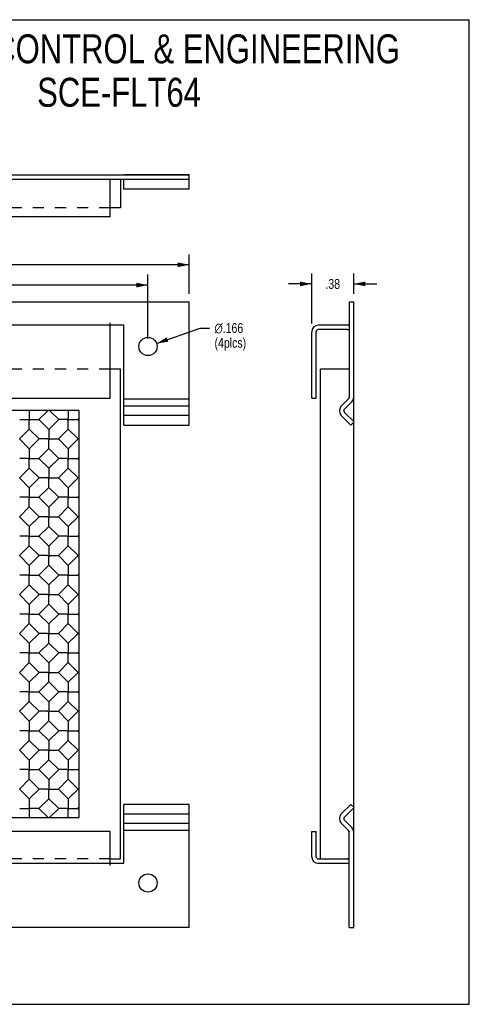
# Model space of a CAD drawing. Header units: inches. Extents: x 0 to 11.6, y 0 to 8.9.
# Tile 7 of 7: x 7.5 to 11.6, y 0 to 8.9. Entities that reach past the tile are written whole.
import ezdxf

# ---------------------------------------------------------------- set-up
doc = ezdxf.new("R2010")
doc.units = ezdxf.units.IN
doc.header["$LTSCALE"] = 0.636842
doc.header["$MEASUREMENT"] = 0
doc.linetypes.add('HIDDEN', pattern=[0.2, 0.1, -0.1])
doc.layers.get('0').update_dxf_attribs({"linetype": 'CONTINUOUS'})
for name, color, linetype in [('02___PRT_ALL_AXES', 7, 'CONTINUOUS'), ('DEFAULT_2', 8, 'HIDDEN'), ('DIMENSIONS', 7, 'CONTINUOUS')]:
    doc.layers.add(name, color=color, linetype=linetype)
doc.styles.get("Standard").update_dxf_attribs({"font": 'txt', "width": 0.8})
doc.styles.add('TEXTSTYLE_1', font='gdt', dxfattribs={"width": 0.8})
doc.dimstyles.new('DIMSTYLE_1', dxfattribs={"dimtxt": 0.089474, "dimasz": 0.105263, "dimexe": 0.09, "dimexo": 0.07, "dimgap": 0.0425, "dimtad": 0, "dimtih": 1, "dimtoh": 1, "dimzin": 4, "dimdsep": 46, "dimtxsty": 'Standard', "dimblk": '_FILLED', "dimblk1": '_FILLED', "dimblk2": '_FILLED', "dimcen": 0.09, "dimazin": 1, "dimtfac": 1, "dimtdec": 3, "dimtofl": 0, "dimtmove": 0, "dimatfit": 3, "dimldrblk": '_FILLED', "dimfxl": 0, "dimtolj": 1, "dimtzin": 4, "dimarcsym": 0})
doc.dimstyles.new('DIMSTYLE_2', dxfattribs={"dimtxt": 0.089474, "dimasz": 0.105263, "dimexe": 0.09, "dimexo": 0.07, "dimgap": 0.09, "dimtad": 0, "dimtih": 1, "dimtoh": 1, "dimdec": 3, "dimzin": 4, "dimdsep": 46, "dimtxsty": 'Standard', "dimblk": '_FILLED', "dimblk1": '_FILLED', "dimblk2": '_FILLED', "dimcen": 0.09, "dimadec": 3, "dimazin": 1, "dimtfac": 1, "dimtdec": 3, "dimtofl": 0, "dimtmove": 0, "dimatfit": 1, "dimldrblk": '_FILLED', "dimfxl": 0, "dimtolj": 1, "dimtzin": 4, "dimarcsym": 0})

# ---------------------------------------------------------------- blocks, each defined once
blk = doc.blocks.new('_FILLED')
at = {"color": 0, "linetype": 'ByBlock'}
blk.add_solid([(0, 0), (-1, 0.2), (-1, -0.2)], dxfattribs=at)
blk = doc.blocks.new('*D1')
at = {"layer": 'DIMENSIONS', "color": 2, "linetype": 'Continuous'}
for p, q in [((1.5377, 6.4572), (1.5377, 6.8151)), ((9.0377, 6.4572), (9.0377, 6.8151)), ((1.5377, 6.7203), (5.0998, 6.7203)), ((9.0377, 6.7203), (5.4756, 6.7203))]:
    blk.add_line(p, q, dxfattribs=at)
at = {"layer": 'DIMENSIONS', "color": 2, "linetype": 'Continuous', "xscale": 0.1052631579, "yscale": 0.1052631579, "zscale": 0.1052631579, "rotation": 180}
blk.add_blockref('_FILLED', (1.5377, 6.7203), dxfattribs=at)
at = {"layer": 'DIMENSIONS', "color": 2, "linetype": 'Continuous', "xscale": 0.1052631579, "yscale": 0.1052631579, "zscale": 0.1052631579}
blk.add_blockref('_FILLED', (9.0377, 6.7203), dxfattribs=at)
at = {"layer": 'DIMENSIONS', "color": 2, "linetype": 'Continuous', "insert": (5.2877, 6.7651), "char_height": 0.08947, "width": 0.286316, "attachment_point": 2, "line_spacing_factor": 0.9}
blk.add_mtext('7.50', dxfattribs=at)
blk = doc.blocks.new('*D2')
at = {"layer": 'DIMENSIONS', "color": 2, "linetype": 'Continuous'}
for p, q in [((1.9127, 6.0512), (1.9127, 6.6305)), ((8.6627, 6.0512), (8.6627, 6.6305)), ((1.9127, 6.5357), (5.0998, 6.5357)), ((8.6627, 6.5357), (5.4756, 6.5357))]:
    blk.add_line(p, q, dxfattribs=at)
at = {"layer": 'DIMENSIONS', "color": 2, "linetype": 'Continuous', "xscale": 0.1052631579, "yscale": 0.1052631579, "zscale": 0.1052631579, "rotation": 180}
blk.add_blockref('_FILLED', (1.9127, 6.5357), dxfattribs=at)
at = {"layer": 'DIMENSIONS', "color": 2, "linetype": 'Continuous', "xscale": 0.1052631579, "yscale": 0.1052631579, "zscale": 0.1052631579}
blk.add_blockref('_FILLED', (8.6627, 6.5357), dxfattribs=at)
at = {"layer": 'DIMENSIONS', "color": 2, "linetype": 'Continuous', "insert": (5.2877, 6.5805), "char_height": 0.08947, "width": 0.286316, "attachment_point": 2, "line_spacing_factor": 0.9}
blk.add_mtext('6.75', dxfattribs=at)
blk = doc.blocks.new('*D5')
at = {"layer": 'DIMENSIONS', "color": 2, "linetype": 'Continuous'}
for p, q in [((8.7409, 6.0053), (9.1351, 6.1453)), ((9.1351, 6.1453), (9.2219, 6.1453))]:
    blk.add_line(p, q, dxfattribs=at)
at = {"layer": 'DIMENSIONS', "color": 2, "linetype": 'Continuous', "xscale": 0.1052631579, "yscale": 0.1052631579, "zscale": 0.1052631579, "rotation": 199.5527112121}
blk.add_blockref('_FILLED', (8.7409, 6.0053), dxfattribs=at)
at = {"layer": 'DIMENSIONS', "color": 2, "linetype": 'Continuous', "insert": (9.2667, 6.1901), "char_height": 0.089474, "width": 0.501053, "attachment_point": 1, "line_spacing_factor": 0.9, "style": 'TEXTSTYLE_1'}
blk.add_mtext('{\\fgdt;n}\\ftxt;.166\\P(4plcs)', dxfattribs=at)
blk = doc.blocks.new('*D6')
at = {"layer": 'DIMENSIONS', "color": 2, "linetype": 'Continuous'}
for p, q in [((10.1488, 6.1852), (10.1488, 6.641)), ((10.5298, 6.4572), (10.5298, 6.641)), ((10.1488, 6.5463), (9.9383, 6.5463)), ((10.5298, 6.5463), (10.7403, 6.5463))]:
    blk.add_line(p, q, dxfattribs=at)
at = {"layer": 'DIMENSIONS', "color": 2, "linetype": 'Continuous', "xscale": 0.1052631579, "yscale": 0.1052631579, "zscale": 0.1052631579}
blk.add_blockref('_FILLED', (10.1488, 6.5463), dxfattribs=at)
at = {"layer": 'DIMENSIONS', "color": 2, "linetype": 'Continuous', "xscale": 0.1052631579, "yscale": 0.1052631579, "zscale": 0.1052631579, "rotation": 180}
blk.add_blockref('_FILLED', (10.5298, 6.5463), dxfattribs=at)
at = {"layer": 'DIMENSIONS', "color": 2, "linetype": 'Continuous', "insert": (10.3393, 6.591), "char_height": 0.08947, "width": 0.214737, "attachment_point": 2, "line_spacing_factor": 0.9}
blk.add_mtext('.38', dxfattribs=at)

msp = doc.modelspace()

# ---------------------------------------------------------------- linework, layer by layer
at = {"color": 7, "linetype": 'Continuous'}
for p, q in [((0, 8.9474), (11.5789, 8.9474)), ((11.5789, 0), (11.5789, 8.9474)), ((1.5377, 7.5379), (9.0377, 7.5379)), ((8.4437, 7.5408), (9.0377, 7.5408)), ((8.4437, 7.5379), (8.4437, 7.5408)), ((9.0377, 7.4979), (9.0377, 7.5408)), ((8.4127, 7.4979), (8.4127, 7.2379)), ((8.4127, 7.2379), (8.3187, 7.2379)), ((10.4898, 6.3836), (10.5298, 6.3836)), ((10.5298, 5.2949), (10.5298, 6.3836)), ((10.1888, 5.5086), (10.1888, 6.1116)), ((10.4698, 6.1316), (10.2088, 6.1316)), ((8.4127, 5.7716), (8.3187, 5.7716)), ((8.4127, 1.3216), (8.4127, 5.7716)), ((10.2298, 1.3216), (10.2298, 5.7716)), ((10.4898, 5.7716), (10.2298, 5.7716)), ((10.1488, 5.5086), (10.1888, 5.5086)), ((10.5122, 5.4738), (10.4457, 5.4073)), ((8.0377, 5.3966), (2.5377, 5.3966)), ((7.5858, 5.3966), (7.5858, 5.3924)), ((7.7553, 5.3966), (7.673, 5.3143)), ((7.7698, 5.3966), (7.8521, 5.3143)), ((8.0377, 1.6966), (8.0377, 5.3966)), ((10.5327, 5.292), (10.4457, 5.379)), ((7.4985, 5.3143), (7.673, 5.3143)), ((7.5858, 5.2292), (7.5858, 5.3027)), ((7.673, 5.3143), (7.7626, 5.2248)), ((7.7626, 5.2248), (7.8521, 5.3143)), ((7.8542, 5.3143), (7.8521, 5.3143)), ((7.9277, 5.3144), (8.0244, 5.3143)), ((7.9393, 5.3424), (7.9393, 5.3289)), ((7.9394, 5.3026), (7.9393, 5.3289)), ((8.0244, 5.3143), (8.0266, 5.3143)), ((8.0377, 5.3254), (8.0266, 5.3143)), ((8.0266, 5.3143), (8.0377, 5.3032)), ((10.5044, 5.2637), (10.5327, 5.292)), ((10.5298, 1.791), (10.5298, 5.2891)), ((7.5858, 5.2271), (7.4963, 5.1375)), ((7.5858, 5.2271), (7.5858, 5.2292)), ((7.6753, 5.1375), (7.5858, 5.2271)), ((7.8498, 5.1375), (7.9393, 5.2271)), ((8.0289, 5.1375), (7.9393, 5.2271)), ((7.4963, 5.1375), (7.5858, 5.048)), ((7.5858, 5.048), (7.6753, 5.1375)), ((7.6775, 5.1375), (7.6753, 5.1375)), ((7.7509, 5.1376), (7.8476, 5.1376)), ((7.7625, 5.1492), (7.7626, 5.1259)), ((7.8476, 5.1376), (7.8498, 5.1376)), ((7.8498, 5.1375), (7.9393, 5.048)), ((7.9393, 5.048), (8.0289, 5.1375)), ((8.0298, 5.1375), (8.0289, 5.1375)), ((8.0377, 5.1375), (8.0298, 5.1375)), ((7.673, 4.9608), (7.7626, 5.0503)), ((7.7626, 5.0503), (7.8521, 4.9608)), ((7.5007, 4.9608), (7.4985, 4.9608)), ((7.5741, 4.9608), (7.6709, 4.9608)), ((7.5857, 4.9724), (7.5858, 4.9491)), ((7.6709, 4.9608), (7.673, 4.9608)), ((7.673, 4.9608), (7.7626, 4.8712)), ((7.7626, 4.8712), (7.8521, 4.9608)), ((7.8542, 4.9608), (7.8521, 4.9608)), ((7.9277, 4.9608), (8.0244, 4.9608)), ((7.9393, 4.9724), (7.9394, 4.9491)), ((8.0244, 4.9608), (8.0266, 4.9608)), ((8.0266, 4.9608), (8.0377, 4.9719)), ((8.0266, 4.9608), (8.0377, 4.9497)), ((7.4963, 4.784), (7.5858, 4.8735)), ((7.6753, 4.784), (7.5858, 4.8735)), ((7.8498, 4.784), (7.9393, 4.8735)), ((7.9393, 4.8735), (8.0289, 4.784)), ((7.4963, 4.784), (7.5858, 4.6945)), ((7.5858, 4.6945), (7.6753, 4.784)), ((7.6775, 4.784), (7.6753, 4.784)), ((7.7509, 4.784), (7.8476, 4.784)), ((7.7625, 4.7956), (7.7626, 4.7723)), ((7.8476, 4.784), (7.8498, 4.784)), ((7.8498, 4.784), (7.9393, 4.6945)), ((7.9393, 4.6945), (8.0289, 4.784)), ((8.0298, 4.784), (8.0289, 4.784)), ((8.0377, 4.784), (8.0298, 4.784)), ((7.673, 4.6072), (7.7626, 4.6967)), ((7.7626, 4.6967), (7.8521, 4.6072)), ((7.5007, 4.6072), (7.4985, 4.6072)), ((7.5741, 4.6073), (7.6709, 4.6072)), ((7.5857, 4.6189), (7.5858, 4.5955)), ((7.6709, 4.6072), (7.673, 4.6072)), ((7.673, 4.6072), (7.7626, 4.5177)), ((7.7626, 4.5177), (7.8521, 4.6072)), ((7.8542, 4.6072), (7.8521, 4.6072)), ((7.9277, 4.6073), (8.0244, 4.6072)), ((7.9393, 4.6189), (7.9394, 4.5955)), ((8.0244, 4.6072), (8.0266, 4.6072)), ((8.0266, 4.6072), (8.0377, 4.6183)), ((8.0266, 4.6072), (8.0377, 4.5961)), ((7.4963, 4.4304), (7.5858, 4.52)), ((7.6753, 4.4304), (7.5858, 4.52)), ((7.8498, 4.4304), (7.9393, 4.52)), ((7.9393, 4.52), (8.0289, 4.4304)), ((7.4963, 4.4304), (7.5858, 4.3409)), ((7.5858, 4.3409), (7.6753, 4.4304)), ((7.6775, 4.4304), (7.6753, 4.4304)), ((7.7509, 4.4305), (7.8476, 4.4305)), ((7.7625, 4.4421), (7.7626, 4.4188)), ((7.8476, 4.4305), (7.8498, 4.4304)), ((7.8498, 4.4304), (7.9393, 4.3409)), ((7.9393, 4.3409), (8.0289, 4.4304)), ((8.0298, 4.4304), (8.0289, 4.4304)), ((8.0377, 4.4304), (8.0298, 4.4304)), ((7.673, 4.2537), (7.7626, 4.3432)), ((7.7626, 4.3432), (7.8521, 4.2537)), ((7.5007, 4.2536), (7.4985, 4.2537)), ((7.5741, 4.2537), (7.6709, 4.2537)), ((7.5857, 4.2653), (7.5858, 4.242)), ((7.6709, 4.2537), (7.673, 4.2537)), ((7.673, 4.2537), (7.7626, 4.1641)), ((7.7626, 4.1641), (7.8521, 4.2537)), ((7.8542, 4.2536), (7.8521, 4.2537)), ((7.9277, 4.2537), (8.0244, 4.2537)), ((7.9393, 4.2653), (7.9394, 4.242)), ((8.0244, 4.2537), (8.0266, 4.2537)), ((8.0266, 4.2537), (8.0377, 4.2648)), ((8.0266, 4.2537), (8.0377, 4.2426)), ((7.4963, 4.0769), (7.5858, 4.1664)), ((7.6753, 4.0769), (7.5858, 4.1664)), ((7.8498, 4.0769), (7.9393, 4.1664)), ((7.9393, 4.1664), (8.0289, 4.0769)), ((7.4963, 4.0769), (7.5858, 3.9874)), ((7.5858, 3.9874), (7.6753, 4.0769)), ((7.6775, 4.0769), (7.6753, 4.0769)), ((7.7509, 4.0769), (7.8476, 4.0769)), ((7.7625, 4.0885), (7.7626, 4.0652)), ((7.8476, 4.0769), (7.8498, 4.0769)), ((7.8498, 4.0769), (7.9393, 3.9874)), ((7.9393, 3.9874), (8.0289, 4.0769)), ((8.0298, 4.0769), (8.0289, 4.0769)), ((8.0377, 4.0769), (8.0298, 4.0769)), ((7.673, 3.9001), (7.7626, 3.9896)), ((7.7626, 3.9896), (7.8521, 3.9001)), ((7.5631, 3.9001), (7.5039, 3.9001)), ((7.5741, 3.9001), (7.5631, 3.9001)), ((7.5857, 3.9118), (7.5858, 3.8884)), ((7.6085, 3.9001), (7.6677, 3.9001)), ((7.673, 3.9001), (7.7626, 3.8106)), ((7.7626, 3.8106), (7.8521, 3.9001)), ((7.9167, 3.9001), (7.8575, 3.9001)), ((7.9277, 3.9001), (7.9167, 3.9001)), ((7.9393, 3.9118), (7.9394, 3.8884)), ((7.962, 3.9001), (8.0212, 3.9001)), ((8.0266, 3.9001), (8.0377, 3.9112)), ((8.0266, 3.9001), (8.0377, 3.889)), ((7.4963, 3.7233), (7.5858, 3.8129)), ((7.6753, 3.7233), (7.5858, 3.8129)), ((7.8498, 3.7233), (7.9393, 3.8129)), ((7.9393, 3.8129), (8.0289, 3.7233)), ((7.4963, 3.7233), (7.5858, 3.6338)), ((7.5858, 3.6338), (7.6753, 3.7233)), ((7.6775, 3.7233), (7.6753, 3.7233)), ((7.7509, 3.7234), (7.8476, 3.7233)), ((7.7625, 3.735), (7.7626, 3.7117)), ((7.8476, 3.7233), (7.8498, 3.7233)), ((7.8498, 3.7233), (7.9393, 3.6338)), ((7.9393, 3.6338), (8.0289, 3.7233)), ((8.0298, 3.7233), (8.0289, 3.7233)), ((8.0377, 3.7233), (8.0298, 3.7233)), ((7.673, 3.5466), (7.7626, 3.6361)), ((7.7626, 3.6361), (7.8521, 3.5466)), ((7.5007, 3.5465), (7.4985, 3.5465)), ((7.5741, 3.5466), (7.6709, 3.5466)), ((7.5857, 3.5582), (7.5858, 3.5349)), ((7.6709, 3.5466), (7.673, 3.5466)), ((7.673, 3.5466), (7.7626, 3.457)), ((7.7626, 3.457), (7.8521, 3.5466)), ((7.8542, 3.5465), (7.8521, 3.5465)), ((7.9277, 3.5466), (8.0244, 3.5466)), ((7.9393, 3.5582), (7.9394, 3.5349)), ((8.0244, 3.5466), (8.0266, 3.5466)), ((8.0266, 3.5466), (8.0377, 3.5577)), ((8.0266, 3.5466), (8.0377, 3.5355)), ((7.5858, 3.4593), (7.4963, 3.3698)), ((7.5858, 3.4593), (7.6753, 3.3698)), ((7.9393, 3.4593), (7.8498, 3.3698)), ((7.9393, 3.4593), (8.0289, 3.3698)), ((7.4963, 3.3698), (7.5858, 3.2803)), ((7.5858, 3.2803), (7.6753, 3.3698)), ((7.6775, 3.3698), (7.6753, 3.3698)), ((7.7509, 3.3698), (7.8476, 3.3698)), ((7.8476, 3.3698), (7.8498, 3.3698)), ((7.8498, 3.3698), (7.9393, 3.2803)), ((7.9393, 3.2803), (8.0289, 3.3698)), ((8.0298, 3.3698), (8.0289, 3.3698)), ((8.0377, 3.3698), (8.0298, 3.3698)), ((7.7626, 3.2825), (7.673, 3.193)), ((7.7626, 3.2825), (7.8521, 3.193)), ((7.5007, 3.193), (7.4985, 3.193)), ((7.5741, 3.193), (7.6709, 3.193)), ((7.6709, 3.193), (7.673, 3.193)), ((7.673, 3.193), (7.7626, 3.1035)), ((7.7626, 3.1035), (7.8521, 3.193)), ((7.8542, 3.193), (7.8521, 3.193)), ((7.9277, 3.193), (8.0244, 3.193)), ((8.0244, 3.193), (8.0266, 3.193)), ((8.0266, 3.193), (8.0377, 3.2041)), ((8.0266, 3.193), (8.0377, 3.1819)), ((7.5858, 3.1058), (7.4963, 3.0162)), ((7.5858, 3.1058), (7.6753, 3.0162)), ((7.9393, 3.1058), (7.8498, 3.0162)), ((7.9393, 3.1058), (8.0289, 3.0162)), ((7.4963, 3.0162), (7.5858, 2.9267)), ((7.5858, 2.9267), (7.6753, 3.0162)), ((7.6775, 3.0162), (7.6753, 3.0162)), ((7.7509, 3.0163), (7.8476, 3.0162)), ((7.8476, 3.0162), (7.8498, 3.0162)), ((7.8498, 3.0162), (7.9393, 2.9267)), ((7.9393, 2.9267), (8.0289, 3.0162)), ((8.0298, 3.0162), (8.0289, 3.0162)), ((8.0377, 3.0162), (8.0298, 3.0162)), ((7.7626, 2.929), (7.673, 2.8394)), ((7.7626, 2.929), (7.8521, 2.8394)), ((7.5007, 2.8394), (7.4985, 2.8394)), ((7.5741, 2.8395), (7.6709, 2.8395)), ((7.6709, 2.8395), (7.673, 2.8395)), ((7.673, 2.8394), (7.7626, 2.7499)), ((7.7626, 2.7499), (7.8521, 2.8394)), ((7.8542, 2.8394), (7.8521, 2.8394)), ((7.9277, 2.8395), (8.0244, 2.8395)), ((8.0244, 2.8395), (8.0266, 2.8395)), ((8.0266, 2.8394), (8.0377, 2.8505)), ((8.0266, 2.8394), (8.0377, 2.8283)), ((7.5858, 2.7522), (7.4963, 2.6627)), ((7.5858, 2.7522), (7.6753, 2.6627)), ((7.9393, 2.7522), (7.8498, 2.6627)), ((7.9393, 2.7522), (8.0289, 2.6627)), ((7.4963, 2.6627), (7.5858, 2.5731)), ((7.5858, 2.5731), (7.6753, 2.6627)), ((7.6775, 2.6627), (7.6753, 2.6627)), ((7.7509, 2.6627), (7.8476, 2.6627)), ((7.8476, 2.6627), (7.8498, 2.6627)), ((7.8498, 2.6627), (7.9393, 2.5731)), ((7.9393, 2.5731), (8.0289, 2.6627)), ((8.0298, 2.6627), (8.0289, 2.6627)), ((8.0377, 2.6627), (8.0298, 2.6627)), ((7.7626, 2.5754), (7.673, 2.4859)), ((7.7626, 2.5754), (7.8521, 2.4859)), ((7.5007, 2.4859), (7.4985, 2.4859)), ((7.5741, 2.4859), (7.6709, 2.4859)), ((7.6709, 2.4859), (7.673, 2.4859)), ((7.673, 2.4859), (7.7626, 2.3964)), ((7.7626, 2.3964), (7.8521, 2.4859)), ((7.8542, 2.4859), (7.8521, 2.4859)), ((7.9277, 2.4859), (8.0244, 2.4859)), ((8.0244, 2.4859), (8.0266, 2.4859)), ((8.0266, 2.4859), (8.0377, 2.497)), ((8.0266, 2.4859), (8.0377, 2.4748)), ((7.5858, 2.3986), (7.4963, 2.3091)), ((7.5858, 2.3986), (7.6753, 2.3091)), ((7.9393, 2.3986), (7.8498, 2.3091)), ((7.9393, 2.3986), (8.0289, 2.3091)), ((7.4963, 2.3091), (7.5858, 2.2196)), ((7.5858, 2.2196), (7.6753, 2.3091)), ((7.6775, 2.3091), (7.6753, 2.3091)), ((7.7509, 2.3092), (7.8476, 2.3091)), ((7.8476, 2.3091), (7.8498, 2.3091)), ((7.8498, 2.3091), (7.9393, 2.2196)), ((7.9393, 2.2196), (8.0289, 2.3091)), ((8.0298, 2.3091), (8.0289, 2.3091)), ((8.0377, 2.3091), (8.0298, 2.3091)), ((7.7626, 2.2219), (7.673, 2.1323)), ((7.7626, 2.2219), (7.8521, 2.1323)), ((7.5007, 2.1323), (7.4985, 2.1323)), ((7.5741, 2.1324), (7.6709, 2.1324)), ((7.6709, 2.1324), (7.673, 2.1323)), ((7.673, 2.1323), (7.7626, 2.0428)), ((7.7626, 2.0428), (7.8521, 2.1323)), ((7.8542, 2.1323), (7.8521, 2.1323)), ((7.9277, 2.1324), (8.0244, 2.1324)), ((8.0244, 2.1324), (8.0266, 2.1323)), ((8.0266, 2.1323), (8.0377, 2.1434)), ((8.0266, 2.1323), (8.0377, 2.1212)), ((7.5858, 2.0451), (7.4963, 1.9556)), ((7.5858, 2.0451), (7.6753, 1.9556)), ((7.9393, 2.0451), (7.8498, 1.9556)), ((7.9393, 2.0451), (8.0289, 1.9556)), ((7.5858, 1.866), (7.4963, 1.9556)), ((7.5858, 1.866), (7.6753, 1.9556)), ((7.6775, 1.9555), (7.6753, 1.9556)), ((7.7509, 1.9556), (7.8476, 1.9556)), ((7.8476, 1.9556), (7.8498, 1.9556)), ((7.8498, 1.9556), (7.9393, 1.866)), ((7.9393, 1.866), (8.0289, 1.9556)), ((8.0298, 1.9556), (8.0289, 1.9556)), ((8.0377, 1.9556), (8.0298, 1.9556)), ((7.5858, 1.866), (7.5858, 1.6966)), ((7.7626, 1.8683), (7.673, 1.7788)), ((7.7626, 1.8683), (7.8521, 1.7788)), ((8.0377, 1.7899), (8.0266, 1.7788)), ((10.5044, 1.8164), (10.5327, 1.7881)), ((7.4985, 1.7788), (7.5007, 1.7788)), ((7.5007, 1.7788), (7.5744, 1.7788)), ((7.7553, 1.6966), (7.673, 1.7788)), ((7.7698, 1.6966), (7.8521, 1.7788)), ((7.8542, 1.7788), (7.8521, 1.7788)), ((7.9277, 1.7788), (8.0244, 1.7788)), ((7.9393, 1.7506), (7.9394, 1.7642)), ((8.0244, 1.7788), (8.0266, 1.7788)), ((8.0377, 1.7677), (8.0266, 1.7788)), ((10.4457, 1.7011), (10.5327, 1.7881)), ((10.5298, 0.6966), (10.5298, 1.7852)), ((2.5377, 1.6966), (8.0377, 1.6966)), ((10.4457, 1.6729), (10.5122, 1.6063)), ((10.1488, 1.5696), (10.1888, 1.5696)), ((10.1888, 1.3416), (10.1888, 1.5696)), ((8.3187, 1.3216), (8.4127, 1.3216)), ((10.2088, 1.3216), (10.4898, 1.3216)), ((10.4898, 0.6966), (10.5298, 0.6966)), ((0, 0), (11.5789, 0))]:
    msp.add_line(p, q, dxfattribs=at)
at = {"color": 3, "linetype": 'Continuous'}
for p, q in [((1.5377, 7.4979), (9.0377, 7.4979)), ((8.3187, 7.1569), (8.3187, 7.4949)), ((8.4437, 7.4079), (8.4437, 7.4979)), ((9.0377, 7.4079), (9.0377, 7.4979)), ((9.0377, 7.4079), (8.4437, 7.4079)), ((8.3187, 7.1569), (2.2567, 7.1569)), ((1.5377, 6.3836), (9.0377, 6.3836)), ((9.0377, 5.2637), (9.0377, 6.3836)), ((10.4898, 6.3836), (10.4898, 5.5162)), ((8.3187, 5.5086), (8.3187, 6.1916)), ((8.4437, 6.1716), (2.1317, 6.1716)), ((8.4437, 5.2637), (8.4437, 6.1716)), ((10.1488, 5.5086), (10.1488, 6.1116)), ((10.4698, 6.1716), (10.2088, 6.1716)), ((2.2567, 5.5086), (8.3187, 5.5086)), ((8.4437, 5.5021), (9.0377, 5.5021)), ((10.4174, 5.4355), (10.4839, 5.5021)), ((9.0377, 5.4355), (8.4437, 5.4355)), ((9.0377, 5.3507), (8.4437, 5.3507)), ((10.5044, 5.2637), (10.4174, 5.3507)), ((8.4437, 5.2637), (9.0377, 5.2637)), ((9.0377, 1.8164), (8.4437, 1.8164)), ((8.4437, 1.2816), (8.4437, 1.8164)), ((9.0377, 0.6966), (9.0377, 1.8164)), ((10.4174, 1.7294), (10.5044, 1.8164)), ((8.4437, 1.7294), (9.0377, 1.7294)), ((8.4437, 1.6446), (9.0377, 1.6446)), ((10.4839, 1.578), (10.4174, 1.6446)), ((8.3187, 1.5696), (2.2567, 1.5696)), ((8.3187, 1.2616), (8.3187, 1.5696)), ((9.0377, 1.578), (8.4437, 1.578)), ((10.1488, 1.3416), (10.1488, 1.5696)), ((10.4898, 0.6966), (10.4898, 1.5639)), ((2.1317, 1.2816), (8.4437, 1.2816)), ((10.2088, 1.2816), (10.4698, 1.2816)), ((9.0377, 0.6966), (1.5377, 0.6966))]:
    msp.add_line(p, q, dxfattribs=at)
at = {"color": 7, "linetype": 'Continuous'}
for points in [[(7.5858, 5.3924), (7.5857, 5.3261), (7.5858, 5.3027)], [(7.9393, 5.3966), (7.9394, 5.3912), (7.9393, 5.3424)], [(7.9277, 5.3144), (7.867, 5.3143), (7.8542, 5.3143)], [(7.9393, 5.2271), (7.9393, 5.2292), (7.9394, 5.3026)], [(7.7626, 5.2248), (7.7626, 5.2226), (7.7625, 5.1492)], [(7.7509, 5.1376), (7.6902, 5.1375), (7.6775, 5.1375)], [(7.7626, 5.0503), (7.7625, 5.0524), (7.7626, 5.1259)], [(7.5858, 5.048), (7.5858, 5.0459), (7.5857, 4.9724)], [(7.9393, 5.048), (7.9393, 5.0459), (7.9393, 4.9724)], [(7.5741, 4.9608), (7.5134, 4.9608), (7.5007, 4.9608)], [(7.5858, 4.8735), (7.5858, 4.8757), (7.5858, 4.9491)], [(7.9277, 4.9608), (7.867, 4.9608), (7.8542, 4.9608)], [(7.9393, 4.8735), (7.9393, 4.8757), (7.9394, 4.9491)], [(7.7626, 4.8712), (7.7626, 4.8691), (7.7625, 4.7956)], [(7.7509, 4.784), (7.6902, 4.784), (7.6775, 4.784)], [(7.7626, 4.6967), (7.7625, 4.6989), (7.7626, 4.7723)], [(7.5858, 4.6945), (7.5858, 4.6923), (7.5857, 4.6189)], [(7.9393, 4.6945), (7.9393, 4.6923), (7.9393, 4.6189)], [(7.5741, 4.6073), (7.5134, 4.6072), (7.5007, 4.6072)], [(7.5858, 4.52), (7.5858, 4.5221), (7.5858, 4.5955)], [(7.9277, 4.6073), (7.867, 4.6072), (7.8542, 4.6072)], [(7.9393, 4.52), (7.9393, 4.5221), (7.9394, 4.5955)], [(7.7626, 4.5177), (7.7626, 4.5155), (7.7625, 4.4421)], [(7.7509, 4.4305), (7.6902, 4.4304), (7.6775, 4.4304)], [(7.7626, 4.3432), (7.7625, 4.3453), (7.7626, 4.4188)], [(7.5858, 4.3409), (7.5858, 4.3387), (7.5857, 4.2653)], [(7.9393, 4.3409), (7.9393, 4.3387), (7.9393, 4.2653)], [(7.5741, 4.2537), (7.5134, 4.2537), (7.5007, 4.2536)], [(7.5858, 4.1664), (7.5858, 4.1686), (7.5858, 4.242)], [(7.9277, 4.2537), (7.867, 4.2537), (7.8542, 4.2536)], [(7.9393, 4.1664), (7.9393, 4.1686), (7.9394, 4.242)], [(7.7626, 4.1641), (7.7626, 4.162), (7.7625, 4.0885)], [(7.7509, 4.0769), (7.6902, 4.0769), (7.6775, 4.0769)], [(7.7626, 3.9896), (7.7625, 3.9918), (7.7626, 4.0652)], [(7.5858, 3.9874), (7.5858, 3.9852), (7.5857, 3.9118)], [(7.9393, 3.9874), (7.9393, 3.9852), (7.9393, 3.9118)], [(7.5039, 3.9001), (7.5007, 3.9001), (7.4985, 3.9001)], [(7.5741, 3.9001), (7.5975, 3.9001), (7.6085, 3.9001)], [(7.5858, 3.8129), (7.5858, 3.815), (7.5858, 3.8884)], [(7.6677, 3.9001), (7.6709, 3.9001), (7.673, 3.9001)], [(7.8575, 3.9001), (7.8542, 3.9001), (7.8521, 3.9001)], [(7.9277, 3.9001), (7.951, 3.9001), (7.962, 3.9001)], [(7.9393, 3.8129), (7.9393, 3.815), (7.9394, 3.8884)], [(8.0212, 3.9001), (8.0244, 3.9001), (8.0266, 3.9001)], [(7.7626, 3.8106), (7.7626, 3.8084), (7.7625, 3.735)], [(7.7509, 3.7234), (7.6902, 3.7233), (7.6775, 3.7233)], [(7.7626, 3.6361), (7.7625, 3.6382), (7.7626, 3.7117)], [(7.5858, 3.6338), (7.5858, 3.6316), (7.5857, 3.5582)], [(7.9393, 3.6338), (7.9393, 3.6316), (7.9393, 3.5582)], [(7.5741, 3.5466), (7.5134, 3.5466), (7.5007, 3.5465)], [(7.5858, 3.4593), (7.5858, 3.4615), (7.5858, 3.5349)], [(7.9277, 3.5466), (7.867, 3.5466), (7.8542, 3.5465)], [(7.9393, 3.4593), (7.9393, 3.4615), (7.9394, 3.5349)], [(7.7626, 3.4516), (7.7625, 3.3814), (7.7626, 3.3581)], [(7.7626, 3.457), (7.7626, 3.4549), (7.7626, 3.4516)], [(7.7509, 3.3698), (7.6902, 3.3698), (7.6775, 3.3698)], [(7.7626, 3.2825), (7.7625, 3.2847), (7.7626, 3.3581)], [(7.5858, 3.2749), (7.5857, 3.2047), (7.5858, 3.1813)], [(7.5858, 3.2802), (7.5858, 3.2781), (7.5858, 3.2749)], [(7.9393, 3.2802), (7.9393, 3.2781), (7.9393, 3.2749)], [(7.9393, 3.2749), (7.9393, 3.2047), (7.9394, 3.1813)], [(7.5741, 3.193), (7.5134, 3.193), (7.5007, 3.193)], [(7.5858, 3.1058), (7.5858, 3.1079), (7.5858, 3.1813)], [(7.9277, 3.193), (7.867, 3.193), (7.8542, 3.193)], [(7.9393, 3.1058), (7.9393, 3.1079), (7.9394, 3.1813)], [(7.7626, 3.0981), (7.7625, 3.0279), (7.7626, 3.0045)], [(7.7626, 3.1035), (7.7626, 3.1013), (7.7626, 3.0981)], [(7.7509, 3.0163), (7.6902, 3.0162), (7.6775, 3.0162)], [(7.7626, 2.929), (7.7625, 2.9311), (7.7626, 3.0045)], [(7.5858, 2.9213), (7.5857, 2.8511), (7.5858, 2.8278)], [(7.5858, 2.9267), (7.5858, 2.9245), (7.5858, 2.9213)], [(7.9393, 2.9267), (7.9393, 2.9245), (7.9393, 2.9213)], [(7.9393, 2.9213), (7.9393, 2.8511), (7.9394, 2.8278)], [(7.5741, 2.8395), (7.5134, 2.8394), (7.5007, 2.8394)], [(7.5858, 2.7522), (7.5858, 2.7543), (7.5858, 2.8278)], [(7.9277, 2.8395), (7.867, 2.8394), (7.8542, 2.8394)], [(7.9393, 2.7522), (7.9393, 2.7543), (7.9394, 2.8278)], [(7.7626, 2.7445), (7.7625, 2.6743), (7.7626, 2.651)], [(7.7626, 2.7499), (7.7626, 2.7478), (7.7626, 2.7445)], [(7.7509, 2.6627), (7.6902, 2.6627), (7.6775, 2.6627)], [(7.7626, 2.5754), (7.7625, 2.5776), (7.7626, 2.651)], [(7.5858, 2.5678), (7.5857, 2.4976), (7.5858, 2.4742)], [(7.5858, 2.5731), (7.5858, 2.571), (7.5858, 2.5678)], [(7.9393, 2.5731), (7.9393, 2.571), (7.9393, 2.5678)], [(7.9393, 2.5678), (7.9393, 2.4976), (7.9394, 2.4742)], [(7.5741, 2.4859), (7.5134, 2.4859), (7.5007, 2.4859)], [(7.5858, 2.3986), (7.5858, 2.4008), (7.5858, 2.4742)], [(7.9277, 2.4859), (7.867, 2.4859), (7.8542, 2.4859)], [(7.9393, 2.3986), (7.9393, 2.4008), (7.9394, 2.4742)], [(7.7626, 2.391), (7.7625, 2.3208), (7.7626, 2.2974)], [(7.7626, 2.3964), (7.7626, 2.3942), (7.7626, 2.391)], [(7.7509, 2.3092), (7.6902, 2.3091), (7.6775, 2.3091)], [(7.7626, 2.2219), (7.7625, 2.224), (7.7626, 2.2974)], [(7.5858, 2.2142), (7.5857, 2.144), (7.5858, 2.1207)], [(7.5858, 2.2196), (7.5858, 2.2174), (7.5858, 2.2142)], [(7.9393, 2.2196), (7.9393, 2.2174), (7.9393, 2.2142)], [(7.9393, 2.2142), (7.9393, 2.144), (7.9394, 2.1207)], [(7.5741, 2.1324), (7.5134, 2.1323), (7.5007, 2.1323)], [(7.5858, 2.0451), (7.5858, 2.0472), (7.5858, 2.1207)], [(7.9277, 2.1324), (7.867, 2.1323), (7.8542, 2.1323)], [(7.9393, 2.0451), (7.9393, 2.0472), (7.9394, 2.1207)], [(7.7626, 2.0374), (7.7625, 1.9672), (7.7626, 1.9439)], [(7.7626, 2.0428), (7.7626, 2.0407), (7.7626, 2.0374)], [(7.7509, 1.9556), (7.6902, 1.9556), (7.6775, 1.9555)], [(7.7626, 1.8683), (7.7625, 1.8705), (7.7626, 1.9439)], [(7.9393, 1.866), (7.9393, 1.8639), (7.9393, 1.8607)], [(7.9393, 1.8607), (7.9393, 1.7904), (7.9394, 1.7642)], [(7.673, 1.7788), (7.5974, 1.7788), (7.5744, 1.7788)], [(7.9277, 1.7788), (7.867, 1.7788), (7.8542, 1.7788)], [(7.9393, 1.6966), (7.9393, 1.702), (7.9393, 1.7506)]]:
    msp.add_lwpolyline(points, dxfattribs=at)
at = {"color": 3, "linetype": 'Continuous'}
for centre, radius, start, end in [((10.4698, 6.1916), 0.02, 270, 328.42986), ((10.2088, 6.1116), 0.06, 90, 180), ((10.4698, 5.5162), 0.02, 315, 360), ((10.4598, 5.3931), 0.06, 135, 225), ((10.4598, 1.687), 0.06, 135, 225), ((10.4698, 1.5639), 0.02, 0, 45), ((10.2088, 1.3416), 0.06, 180, 270), ((10.4698, 1.2616), 0.02, 31.57014, 90)]:
    msp.add_arc(centre, radius, start, end, dxfattribs=at)
at = {"color": 7, "linetype": 'Continuous'}
for centre, radius, start, end in [((10.2088, 6.1116), 0.02, 90, 180), ((10.4698, 6.1916), 0.06, 270, 289.49841), ((10.4698, 5.5162), 0.06, 315, 360), ((10.4598, 5.3931), 0.02, 135, 225), ((10.4598, 1.687), 0.02, 135, 225), ((10.4698, 1.5639), 0.06, 0, 45), ((10.2088, 1.3416), 0.02, 180, 270), ((10.4698, 1.2616), 0.06, 70.50159, 90)]:
    msp.add_arc(centre, radius, start, end, dxfattribs=at)
at = {"layer": '02___PRT_ALL_AXES', "color": 3, "linetype": 'Continuous'}
for centre in [(8.6627, 5.9776), (8.6627, 1.1026)]:
    msp.add_circle(centre, 0.083, dxfattribs=at)
at = {"layer": 'DEFAULT_2', "color": 8, "linetype": 'HIDDEN'}
for p, q in [((8.3187, 7.2379), (2.2567, 7.2379)), ((8.3187, 5.7716), (2.2567, 5.7716)), ((8.3187, 1.3216), (2.2567, 1.3216))]:
    msp.add_line(p, q, dxfattribs=at)

# ---------------------------------------------------------------- texts
at = {"layer": 'DIMENSIONS', "color": 2, "linetype": 'Continuous', "insert": (8.4001, 8.8142), "char_height": 0.263158, "width": 6.105263, "attachment_point": 2, "line_spacing_factor": 0.9}
msp.add_mtext('SAGINAW CONTROL & ENGINEERING\\PSCE-FLT64', dxfattribs=at)

# ---------------------------------------------------------------- dimensions: what is measured, and where the dimension line sits
at = {"layer": 'DIMENSIONS', "color": 2, "linetype": 'Continuous'}
dim = msp.add_linear_dim(base=(9.0377, 6.7203), p1=(1.5377, 6.3872), p2=(9.0377, 6.3872), dimstyle='DIMSTYLE_1', dxfattribs=at)
dim.commit()
dim.dimension.update_dxf_attribs({"geometry": '*D1', "text_midpoint": (5.2877, 6.7203), "dimtype": 160})
for base, p1, p2, picture, middle in [((10.1488, 6.5463), (10.5298, 6.711), (10.1488, 6.1152), '*D6', (10.3482, 6.5463)), ((1.9127, 6.5357), (8.6627, 5.9812), (1.9127, 5.9812), '*D2', (5.2899, 6.5357))]:
    dim = msp.add_linear_dim(base=base, p1=p1, p2=p2, angle=180, dimstyle='DIMSTYLE_1', dxfattribs=at)
    dim.commit()
    dim.dimension.update_dxf_attribs({"geometry": picture, "text_midpoint": middle, "dimtype": 160})
dim = msp.add_diameter_dim_2p(p1=(8.7409, 6.0053), p2=(8.5845, 5.9498), text='%%c<>\\P(4plcs)', dimstyle='DIMSTYLE_2', override={"dimpost": '<>'}, dxfattribs=at)
dim.commit()
dim.dimension.update_dxf_attribs({"geometry": '*D5', "text_midpoint": (9.5172, 6.0782), "dimtype": 163})

doc.saveas('drawing.dxf')
